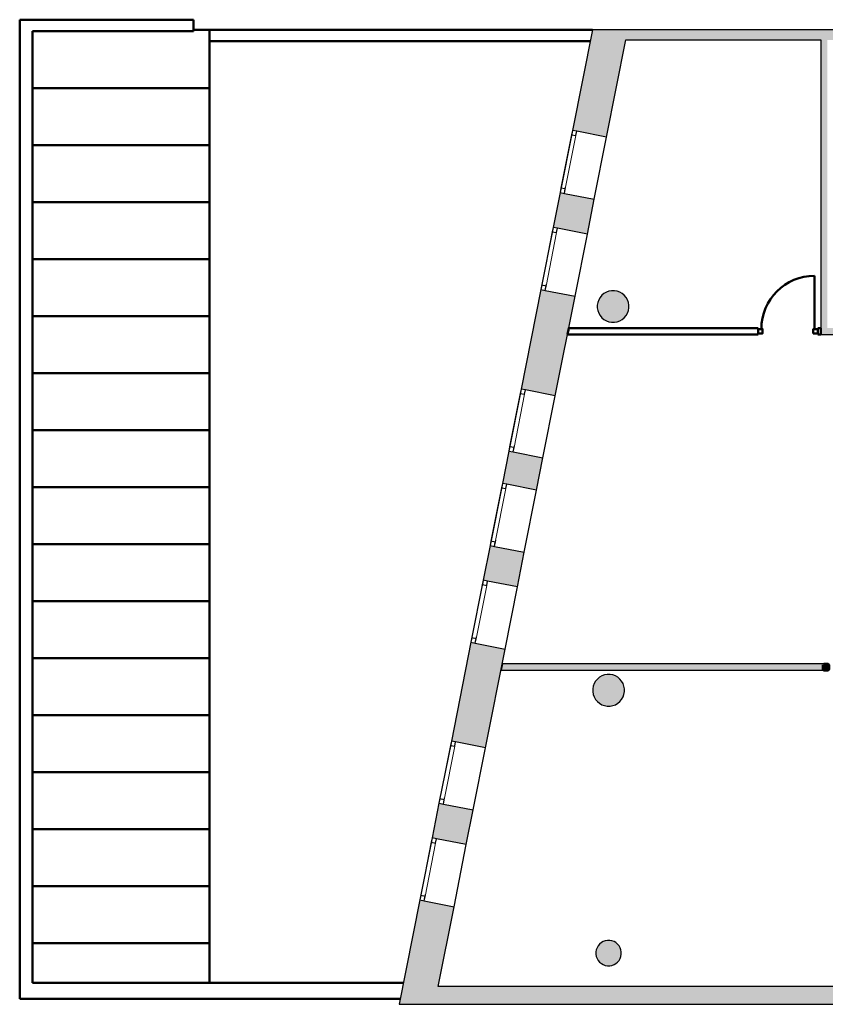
# Model space of a CAD drawing. Header units: metres. Extents: x -1 to 438, y -6 to 31.
# Tile 2 of 6: x 392 to 404, y 13 to 28. Entities that reach past the tile are written whole.
import ezdxf

# ---------------------------------------------------------------- set-up
doc = ezdxf.new("R2010")
doc.units = ezdxf.units.M
doc.linetypes.add('CONTINUA', pattern=[0])
doc.linetypes.add('PUNKT', pattern=[6.35, 0, -6.35])
for name, color, linetype, lineweight in [('3D P2 MURS', 7, 'CONTINUA', 25), ('3D P2 MURS NOUS', 7, 'CONTINUA', 25), ('3D P2 PILAR', 7, 'CONTINUA', 25), ('P2 ESCALES 2D', 7, 'CONTINUA', 25)]:
    doc.layers.add(name, color=color, linetype=linetype, lineweight=lineweight)

# ---------------------------------------------------------------- blocks, each defined once
blk = doc.blocks.new('_CLOSEDFILLED')
at = {"color": 0, "linetype": 'ByBlock', "lineweight": -2}
blk.add_solid([(-1, 0), (0, 0), (-1, 0)], dxfattribs=at)

msp = doc.modelspace()

# ---------------------------------------------------------------- hatches: boundary and pattern name
at = {"layer": '3D P2 MURS', "linetype": 'CONTINUA', "lineweight": 18, "true_color": 0xa0a0a0, "transparency": 33554687}
for points in [[(400.415, 26.64), (400.955, 26.533), (401.29, 28.228), (400.73, 28.228)], [(426.846, 28.228), (401.29, 28.228), (401.259, 28.068), (415.781, 28.068), (415.781, 28.068), (415.931, 28.068), (415.931, 28.068), (426.813, 28.068)], [(404.437, 23.519), (404.437, 28.068), (404.337, 28.068), (404.337, 23.519)], [(400.112, 25.109), (400.651, 25.002), (400.76, 25.553), (400.221, 25.659)], [(399.606, 22.556), (400.145, 22.45), (400.457, 24.021), (399.917, 24.128)], [(404.337, 23.419), (406.177, 23.419), (406.177, 23.519), (404.337, 23.519)], [(399.85, 20.959), (399.951, 21.469), (399.412, 21.576), (399.311, 21.066)], [(399.008, 19.537), (399.547, 19.431), (399.656, 19.978), (399.116, 20.085)], [(399.044, 16.891), (399.353, 18.45), (398.813, 18.557), (398.505, 16.998)], [(398.202, 15.469), (398.741, 15.363), (398.85, 15.91), (398.31, 16.017)], [(398.007, 14.488), (397.681, 12.841), (398.242, 12.841), (398.547, 14.382)], [(398.242, 12.841), (423.657, 12.841), (423.716, 13.121), (398.297, 13.121)]]:
    msp.add_hatch(color=253, dxfattribs=at).paths.add_polyline_path(points)
at = {"layer": '3D P2 MURS NOUS', "linetype": 'CONTINUA', "lineweight": 18, "true_color": 0x006e00, "transparency": 33554687}
msp.add_hatch(color=96, dxfattribs=at).paths.add_polyline_path([(404.381, 18.115), (404.381, 18.215), (399.311, 18.215), (399.292, 18.115)])
at = {"layer": '3D P2 PILAR', "linetype": 'CONTINUA', "lineweight": 18, "transparency": 33554687}
for points in [[(401.079, 24.109), (401.035, 24.109), (400.992, 24.102), (400.951, 24.087), (400.913, 24.065), (400.88, 24.037), (400.852, 24.003), (400.83, 23.965), (400.815, 23.924), (400.807, 23.881), (400.807, 23.838), (400.815, 23.795), (400.83, 23.754), (400.852, 23.716), (400.88, 23.682), (400.913, 23.654), (400.951, 23.632), (400.992, 23.617), (401.035, 23.61), (401.079, 23.61), (401.122, 23.617), (401.163, 23.632), (401.201, 23.654), (401.234, 23.682), (401.262, 23.716), (401.284, 23.754), (401.299, 23.795), (401.307, 23.838), (401.307, 23.881), (401.299, 23.924), (401.284, 23.965), (401.262, 24.003), (401.234, 24.037), (401.201, 24.065), (401.163, 24.087), (401.122, 24.102)], [(401.009, 18.049), (400.965, 18.049), (400.922, 18.042), (400.881, 18.027), (400.843, 18.005), (400.81, 17.977), (400.782, 17.943), (400.76, 17.905), (400.745, 17.864), (400.737, 17.821), (400.737, 17.778), (400.745, 17.735), (400.76, 17.694), (400.782, 17.656), (400.81, 17.622), (400.843, 17.594), (400.881, 17.572), (400.922, 17.557), (400.965, 17.55), (401.009, 17.55), (401.052, 17.557), (401.093, 17.572), (401.131, 17.594), (401.164, 17.622), (401.192, 17.656), (401.214, 17.694), (401.229, 17.735), (401.237, 17.778), (401.237, 17.821), (401.229, 17.864), (401.214, 17.905), (401.192, 17.943), (401.164, 17.977), (401.131, 18.005), (401.093, 18.027), (401.052, 18.042)], [(401.004, 13.849), (400.97, 13.849), (400.935, 13.843), (400.902, 13.831), (400.872, 13.814), (400.845, 13.791), (400.823, 13.764), (400.805, 13.734), (400.793, 13.701), (400.787, 13.667), (400.787, 13.632), (400.793, 13.598), (400.805, 13.565), (400.823, 13.534), (400.845, 13.508), (400.872, 13.485), (400.902, 13.468), (400.935, 13.456), (400.97, 13.45), (401.004, 13.45), (401.039, 13.456), (401.072, 13.468), (401.102, 13.485), (401.129, 13.508), (401.151, 13.534), (401.169, 13.565), (401.181, 13.598), (401.187, 13.632), (401.187, 13.667), (401.181, 13.701), (401.169, 13.734), (401.151, 13.764), (401.129, 13.791), (401.102, 13.814), (401.072, 13.831), (401.039, 13.843)]]:
    msp.add_hatch(color=9, dxfattribs=at).paths.add_polyline_path(points)

# ---------------------------------------------------------------- linework, layer by layer
at = {"layer": '3D P2 MURS', "color": 7, "linetype": 'CONTINUA', "lineweight": 25, "transparency": 33554687}
for p, q in [((400.73, 28.228), (400.415, 26.64)), ((401.29, 28.228), (400.73, 28.228)), ((426.846, 28.228), (401.29, 28.228)), ((400.955, 26.533), (401.259, 28.068)), ((401.259, 28.068), (404.337, 28.068)), ((404.337, 28.068), (404.337, 23.519)), ((400.415, 26.64), (400.221, 25.659)), ((400.484, 26.627), (400.415, 26.64)), ((400.955, 26.533), (400.484, 26.627)), ((400.76, 25.553), (400.955, 26.533)), ((400.221, 25.659), (400.112, 25.109)), ((400.221, 25.659), (400.289, 25.646)), ((400.289, 25.646), (400.76, 25.553)), ((400.651, 25.002), (400.76, 25.553)), ((400.112, 25.109), (399.917, 24.128)), ((400.18, 25.095), (400.112, 25.109)), ((400.651, 25.002), (400.18, 25.095)), ((400.457, 24.021), (400.651, 25.002)), ((399.917, 24.128), (399.606, 22.556)), ((399.917, 24.128), (399.986, 24.114)), ((399.986, 24.114), (400.457, 24.021)), ((400.145, 22.45), (400.457, 24.021)), ((404.337, 23.519), (404.337, 23.419)), ((404.337, 23.419), (406.177, 23.419)), ((399.606, 22.556), (399.412, 21.576)), ((399.675, 22.543), (399.606, 22.556)), ((400.145, 22.45), (399.675, 22.543)), ((399.951, 21.469), (400.145, 22.45)), ((399.412, 21.576), (399.311, 21.066)), ((399.412, 21.576), (399.48, 21.562)), ((399.48, 21.562), (399.951, 21.469)), ((399.85, 20.959), (399.951, 21.469)), ((399.311, 21.066), (399.116, 20.085)), ((399.379, 21.052), (399.311, 21.066)), ((399.85, 20.959), (399.379, 21.052)), ((399.656, 19.978), (399.85, 20.959)), ((399.116, 20.085), (399.008, 19.537)), ((399.116, 20.085), (399.185, 20.071)), ((399.185, 20.071), (399.656, 19.978)), ((399.547, 19.431), (399.656, 19.978)), ((399.008, 19.537), (398.813, 18.557)), ((399.076, 19.524), (399.008, 19.537)), ((399.547, 19.431), (399.076, 19.524)), ((399.353, 18.45), (399.547, 19.431)), ((398.813, 18.557), (398.505, 16.998)), ((398.813, 18.557), (398.882, 18.543)), ((398.882, 18.543), (399.353, 18.45)), ((399.044, 16.891), (399.353, 18.45)), ((398.505, 16.998), (398.31, 16.017)), ((398.573, 16.984), (398.505, 16.998)), ((399.044, 16.891), (398.573, 16.984)), ((398.85, 15.91), (399.044, 16.891)), ((398.31, 16.017), (398.202, 15.469)), ((398.31, 16.017), (398.379, 16.003)), ((398.379, 16.003), (398.85, 15.91)), ((398.741, 15.363), (398.85, 15.91)), ((398.202, 15.469), (398.007, 14.488)), ((398.27, 15.456), (398.202, 15.469)), ((398.741, 15.363), (398.27, 15.456)), ((398.547, 14.382), (398.741, 15.363)), ((398.007, 14.488), (397.681, 12.841)), ((398.007, 14.488), (398.076, 14.475)), ((398.076, 14.475), (398.547, 14.382)), ((398.297, 13.121), (398.547, 14.382)), ((423.716, 13.121), (398.297, 13.121)), ((397.681, 12.841), (398.242, 12.841)), ((398.242, 12.841), (423.657, 12.841))]:
    msp.add_line(p, q, dxfattribs=at)
at = {"layer": '3D P2 MURS', "color": 7, "linetype": 'PUNKT', "lineweight": 25, "transparency": 33554687}
for p, q in [((400.415, 26.64), (400.221, 25.659)), ((400.289, 25.646), (400.484, 26.627)), ((400.484, 26.627), (400.415, 26.64)), ((400.221, 25.659), (400.289, 25.646)), ((400.112, 25.109), (399.917, 24.128)), ((399.986, 24.114), (400.18, 25.095)), ((400.18, 25.095), (400.112, 25.109)), ((399.917, 24.128), (399.986, 24.114)), ((399.606, 22.556), (399.412, 21.576)), ((399.675, 22.543), (399.606, 22.556)), ((399.48, 21.562), (399.675, 22.543)), ((399.412, 21.576), (399.48, 21.562)), ((399.311, 21.066), (399.116, 20.085)), ((399.185, 20.071), (399.379, 21.052)), ((399.379, 21.052), (399.311, 21.066)), ((399.116, 20.085), (399.185, 20.071)), ((399.008, 19.537), (398.813, 18.557)), ((398.882, 18.543), (399.076, 19.524)), ((399.076, 19.524), (399.008, 19.537)), ((398.813, 18.557), (398.882, 18.543)), ((398.505, 16.998), (398.31, 16.017)), ((398.379, 16.003), (398.573, 16.984)), ((398.573, 16.984), (398.505, 16.998)), ((398.31, 16.017), (398.379, 16.003)), ((398.202, 15.469), (398.007, 14.488)), ((398.076, 14.475), (398.27, 15.456)), ((398.27, 15.456), (398.202, 15.469)), ((398.007, 14.488), (398.076, 14.475))]:
    msp.add_line(p, q, dxfattribs=at)
at = {"layer": '3D P2 MURS', "color": 7, "linetype": 'CONTINUA', "lineweight": 25, "transparency": 33554687}
for points in [[(400.415, 26.64), (400.402, 26.572), (400.47, 26.558), (400.484, 26.627), (400.415, 26.64)], [(400.234, 25.728), (400.221, 25.659), (400.289, 25.646), (400.303, 25.715), (400.234, 25.728)], [(400.112, 25.109), (400.098, 25.04), (400.167, 25.026), (400.18, 25.095), (400.112, 25.109)], [(399.931, 24.196), (399.917, 24.128), (399.986, 24.114), (400, 24.183), (399.931, 24.196)], [(399.606, 22.556), (399.592, 22.488), (399.661, 22.474), (399.675, 22.543), (399.606, 22.556)], [(399.425, 21.644), (399.412, 21.576), (399.48, 21.562), (399.494, 21.631), (399.425, 21.644)], [(399.311, 21.066), (399.297, 20.997), (399.366, 20.983), (399.379, 21.052), (399.311, 21.066)], [(399.13, 20.153), (399.116, 20.085), (399.185, 20.071), (399.199, 20.14), (399.13, 20.153)], [(399.008, 19.537), (398.994, 19.469), (399.063, 19.455), (399.076, 19.524), (399.008, 19.537)], [(398.827, 18.625), (398.813, 18.557), (398.882, 18.543), (398.896, 18.612), (398.827, 18.625)], [(398.505, 16.998), (398.491, 16.929), (398.56, 16.915), (398.573, 16.984), (398.505, 16.998)], [(398.324, 16.085), (398.31, 16.017), (398.379, 16.003), (398.393, 16.072), (398.324, 16.085)], [(398.202, 15.469), (398.188, 15.401), (398.257, 15.387), (398.27, 15.456), (398.202, 15.469)], [(398.021, 14.557), (398.007, 14.488), (398.076, 14.475), (398.09, 14.544), (398.021, 14.557)]]:
    msp.add_lwpolyline(points, close=True, dxfattribs=at)
at = {"layer": '3D P2 MURS', "color": 40, "linetype": 'CONTINUA', "lineweight": 18, "transparency": 33554687}
for points in [[(400.402, 26.572), (400.234, 25.728), (400.303, 25.715), (400.47, 26.558), (400.402, 26.572)], [(400.098, 25.04), (399.931, 24.196), (400, 24.183), (400.167, 25.026), (400.098, 25.04)], [(399.592, 22.488), (399.425, 21.644), (399.494, 21.631), (399.661, 22.474), (399.592, 22.488)], [(399.297, 20.997), (399.13, 20.153), (399.199, 20.14), (399.366, 20.983), (399.297, 20.997)], [(398.994, 19.469), (398.827, 18.625), (398.896, 18.612), (399.063, 19.455), (398.994, 19.469)], [(398.491, 16.929), (398.324, 16.085), (398.393, 16.072), (398.56, 16.915), (398.491, 16.929)], [(398.188, 15.401), (398.021, 14.557), (398.09, 14.544), (398.257, 15.387), (398.188, 15.401)]]:
    msp.add_lwpolyline(points, close=True, dxfattribs=at)
at = {"layer": '3D P2 MURS NOUS', "color": 4, "linetype": 'CONTINUA', "lineweight": 50, "transparency": 33554687}
for p, q in [((404.237, 23.504), (404.237, 24.344)), ((400.357, 23.519), (400.338, 23.419)), ((403.347, 23.519), (400.357, 23.519)), ((403.347, 23.519), (403.347, 23.419)), ((404.287, 23.419), (404.287, 23.519)), ((404.337, 23.519), (404.287, 23.519)), ((404.337, 23.419), (404.337, 23.519)), ((400.338, 23.419), (403.347, 23.419)), ((404.287, 23.419), (404.337, 23.419))]:
    msp.add_line(p, q, dxfattribs=at)
at = {"layer": '3D P2 MURS NOUS', "color": 7, "linetype": 'CONTINUA', "lineweight": 25, "transparency": 33554687}
for p, q in [((399.311, 18.215), (399.292, 18.115)), ((404.381, 18.215), (399.311, 18.215)), ((404.381, 18.215), (404.381, 18.115)), ((399.292, 18.115), (404.381, 18.115))]:
    msp.add_line(p, q, dxfattribs=at)
at = {"layer": '3D P2 MURS NOUS', "color": 4, "linetype": 'CONTINUA', "lineweight": 50, "transparency": 33554687}
for points in [[(403.347, 23.434), (403.417, 23.434), (403.417, 23.504), (403.347, 23.504), (403.347, 23.434)], [(404.217, 23.434), (404.287, 23.434), (404.287, 23.504), (404.217, 23.504), (404.217, 23.434)]]:
    msp.add_lwpolyline(points, close=True, dxfattribs=at)
at = {"layer": '3D P2 MURS NOUS', "color": 240, "linetype": 'CONTINUA', "lineweight": 140, "transparency": 33554687}
msp.add_lwpolyline([(404.381, 18.2), (404.451, 18.2), (404.451, 18.13), (404.381, 18.13), (404.381, 18.2)], close=True, dxfattribs=at)
at = {"layer": '3D P2 MURS NOUS', "color": 4, "linetype": 'CONTINUA', "lineweight": 50, "transparency": 33554687}
msp.add_arc((404.237, 23.504), 0.84, 90, 180, dxfattribs=at)
at = {"layer": '3D P2 PILAR', "color": 7, "linetype": 'CONTINUA', "lineweight": 25, "transparency": 33554687}
for p, q in [((400.992, 24.102), (400.951, 24.087)), ((401.035, 24.109), (400.992, 24.102)), ((401.079, 24.109), (401.035, 24.109)), ((401.122, 24.102), (401.079, 24.109)), ((401.163, 24.087), (401.122, 24.102)), ((400.83, 23.965), (400.815, 23.924)), ((400.852, 24.003), (400.83, 23.965)), ((400.88, 24.037), (400.852, 24.003)), ((400.913, 24.065), (400.88, 24.037)), ((400.951, 24.087), (400.913, 24.065)), ((401.201, 24.065), (401.163, 24.087)), ((401.234, 24.037), (401.201, 24.065)), ((401.262, 24.003), (401.234, 24.037)), ((401.284, 23.965), (401.262, 24.003)), ((401.299, 23.924), (401.284, 23.965)), ((400.815, 23.924), (400.807, 23.881)), ((400.807, 23.881), (400.807, 23.838)), ((400.807, 23.838), (400.815, 23.795)), ((400.815, 23.795), (400.83, 23.754)), ((401.284, 23.754), (401.299, 23.795)), ((401.307, 23.881), (401.299, 23.924)), ((401.299, 23.795), (401.307, 23.838)), ((401.307, 23.838), (401.307, 23.881)), ((400.83, 23.754), (400.852, 23.716)), ((400.852, 23.716), (400.88, 23.682)), ((400.88, 23.682), (400.913, 23.654)), ((400.913, 23.654), (400.951, 23.632)), ((401.163, 23.632), (401.201, 23.654)), ((401.201, 23.654), (401.234, 23.682)), ((401.234, 23.682), (401.262, 23.716)), ((401.262, 23.716), (401.284, 23.754)), ((400.951, 23.632), (400.992, 23.617)), ((400.992, 23.617), (401.035, 23.61)), ((401.035, 23.61), (401.079, 23.61)), ((401.079, 23.61), (401.122, 23.617)), ((401.122, 23.617), (401.163, 23.632)), ((400.922, 18.042), (400.881, 18.027)), ((400.965, 18.049), (400.922, 18.042)), ((401.009, 18.049), (400.965, 18.049)), ((401.052, 18.042), (401.009, 18.049)), ((401.093, 18.027), (401.052, 18.042)), ((400.76, 17.905), (400.745, 17.864)), ((400.782, 17.943), (400.76, 17.905)), ((400.81, 17.977), (400.782, 17.943)), ((400.843, 18.005), (400.81, 17.977)), ((400.881, 18.027), (400.843, 18.005)), ((401.131, 18.005), (401.093, 18.027)), ((401.164, 17.977), (401.131, 18.005)), ((401.192, 17.943), (401.164, 17.977)), ((401.214, 17.905), (401.192, 17.943)), ((401.229, 17.864), (401.214, 17.905)), ((400.745, 17.864), (400.737, 17.821)), ((400.737, 17.821), (400.737, 17.778)), ((400.737, 17.778), (400.745, 17.735)), ((400.745, 17.735), (400.76, 17.694)), ((401.214, 17.694), (401.229, 17.735)), ((401.237, 17.821), (401.229, 17.864)), ((401.229, 17.735), (401.237, 17.778)), ((401.237, 17.778), (401.237, 17.821)), ((400.76, 17.694), (400.782, 17.656)), ((400.782, 17.656), (400.81, 17.622)), ((400.81, 17.622), (400.843, 17.594)), ((400.843, 17.594), (400.881, 17.572)), ((400.881, 17.572), (400.922, 17.557)), ((401.052, 17.557), (401.093, 17.572)), ((401.093, 17.572), (401.131, 17.594)), ((401.131, 17.594), (401.164, 17.622)), ((401.164, 17.622), (401.192, 17.656)), ((401.192, 17.656), (401.214, 17.694)), ((400.922, 17.557), (400.965, 17.55)), ((400.965, 17.55), (401.009, 17.55)), ((401.009, 17.55), (401.052, 17.557)), ((400.935, 13.843), (400.902, 13.831)), ((400.97, 13.849), (400.935, 13.843)), ((401.004, 13.849), (400.97, 13.849)), ((401.039, 13.843), (401.004, 13.849)), ((401.072, 13.831), (401.039, 13.843)), ((400.793, 13.701), (400.787, 13.667)), ((400.805, 13.734), (400.793, 13.701)), ((400.823, 13.764), (400.805, 13.734)), ((400.845, 13.791), (400.823, 13.764)), ((400.872, 13.814), (400.845, 13.791)), ((400.902, 13.831), (400.872, 13.814)), ((401.102, 13.814), (401.072, 13.831)), ((401.129, 13.791), (401.102, 13.814)), ((401.151, 13.764), (401.129, 13.791)), ((401.169, 13.734), (401.151, 13.764)), ((401.181, 13.701), (401.169, 13.734)), ((401.187, 13.667), (401.181, 13.701)), ((400.787, 13.667), (400.787, 13.632)), ((400.787, 13.632), (400.793, 13.598)), ((400.793, 13.598), (400.805, 13.565)), ((400.805, 13.565), (400.823, 13.534)), ((400.823, 13.534), (400.845, 13.508)), ((401.129, 13.508), (401.151, 13.534)), ((401.151, 13.534), (401.169, 13.565)), ((401.169, 13.565), (401.181, 13.598)), ((401.181, 13.598), (401.187, 13.632)), ((401.187, 13.632), (401.187, 13.667)), ((400.845, 13.508), (400.872, 13.485)), ((400.872, 13.485), (400.902, 13.468)), ((400.902, 13.468), (400.935, 13.456)), ((400.935, 13.456), (400.97, 13.45)), ((400.97, 13.45), (401.004, 13.45)), ((401.004, 13.45), (401.039, 13.456)), ((401.039, 13.456), (401.072, 13.468)), ((401.072, 13.468), (401.102, 13.485)), ((401.102, 13.485), (401.129, 13.508))]:
    msp.add_line(p, q, dxfattribs=at)
at = {"layer": 'P2 ESCALES 2D', "color": 202, "lineweight": 50, "transparency": 33554687}
for p, q in [((391.693, 28.388), (391.693, 12.929)), ((394.436, 28.388), (391.693, 28.388)), ((394.436, 28.388), (394.436, 28.208)), ((394.436, 28.208), (391.893, 28.208)), ((391.893, 28.208), (391.893, 13.179)), ((400.73, 28.228), (394.436, 28.228)), ((394.686, 28.228), (394.686, 14.592)), ((400.694, 28.048), (394.686, 28.048)), ((394.686, 27.308), (391.893, 27.308)), ((394.686, 26.408), (391.893, 26.408)), ((394.686, 25.508), (391.893, 25.508)), ((394.686, 24.608), (391.893, 24.608)), ((394.686, 23.708), (391.893, 23.708)), ((394.686, 22.808), (391.893, 22.808)), ((394.686, 21.908), (391.893, 21.908)), ((394.686, 21.008), (391.893, 21.008)), ((394.686, 20.108), (391.893, 20.108)), ((394.686, 19.208), (391.893, 19.208)), ((394.686, 18.308), (391.893, 18.308)), ((394.686, 17.408), (391.893, 17.408)), ((394.686, 16.508), (391.893, 16.508)), ((394.686, 15.608), (391.893, 15.608)), ((394.686, 14.708), (391.893, 14.708)), ((394.686, 14.592), (394.686, 13.199)), ((394.686, 13.808), (391.893, 13.808)), ((391.893, 13.179), (397.748, 13.179)), ((391.693, 12.929), (397.699, 12.929))]:
    msp.add_line(p, q, dxfattribs=at)

# ---------------------------------------------------------------- block references
at = {"layer": '3D P2 PILAR', "color": 7, "linetype": 'CONTINUA', "lineweight": 25, "transparency": 33554687, "xscale": 0.0002666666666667, "yscale": 0.0002666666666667, "zscale": 0.0002666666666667}
for p in [(401.057, 23.859), (400.987, 17.799), (400.987, 13.649)]:
    msp.add_blockref('_CLOSEDFILLED', p, dxfattribs=at)

doc.saveas('drawing.dxf')
